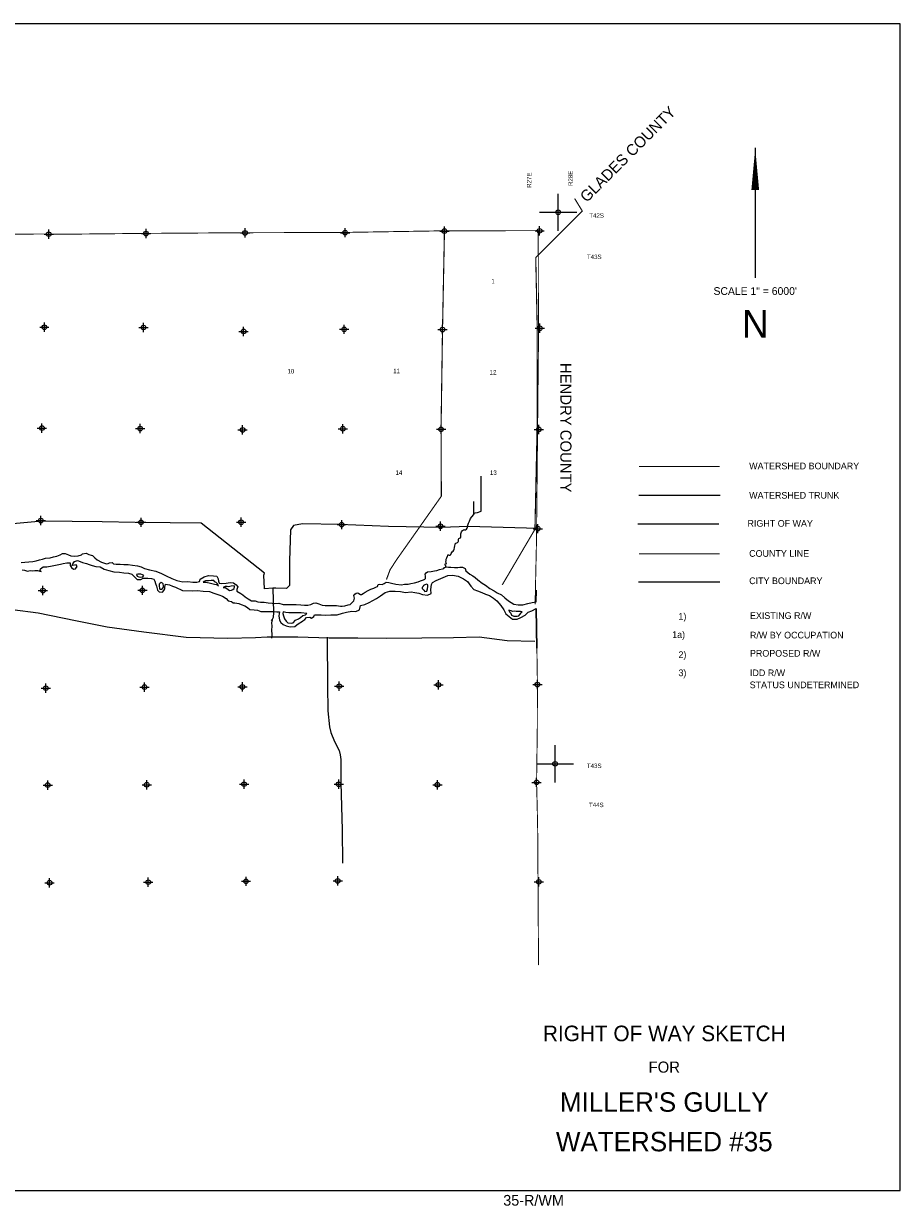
# Model space of a CAD drawing. Extents: x 238436 to 334436, y 833032 to 897001.
# Tile 3 of 3: x 287106 to 334436, y 833032 to 897001. Entities that reach past the tile are written whole.
import ezdxf
from ezdxf.enums import TextEntityAlignment as Align

# ---------------------------------------------------------------- set-up
doc = ezdxf.new("R2010")
doc.units = 0
doc.header["$LTSCALE"] = 800
doc.header["$PDMODE"] = 34
doc.header["$PDSIZE"] = 250
for name, pattern in [('DASHED', [0]), ('PHANTOM', [0]), ('STREAM', [0])]:
    doc.linetypes.add(name, pattern=pattern)
doc.layers.get('0').update_dxf_attribs({"linetype": 'CONTINUOUS'})
for name, color, linetype in [('BORDER', 1, 'CONTINUOUS'), ('CITY', 14, 'DASHED'), ('COUNTY', 15, 'PHANTOM'), ('MAJROADS', 9, 'CONTINUOUS'), ('ROW', 6, 'PHANTOM'), ('SEC', 2, 'CONTINUOUS'), ('TEXT', 7, 'CONTINUOUS'), ('TRUNKS', 5, 'STREAM'), ('WATER', 4, 'CONTINUOUS'), ('WSHEDS', 3, 'CONTINUOUS')]:
    doc.layers.add(name, color=color, linetype=linetype)

# ---------------------------------------------------------------- blocks, each defined once
blk = doc.blocks.new('TICK')
at = {"color": 0}
for points in [[(500, 0), (500, 1000)], [(0, 500), (1000, 500)]]:
    blk.add_lwpolyline(points, dxfattribs=at)
blk.add_point((500, 500), dxfattribs=at)
blk = doc.blocks.new('LEGENDRW')
at = {"layer": 'CITY', "color": 0}
blk.add_lwpolyline([(-5399, -6235), (-1010, -6235)], dxfattribs=at)
at = {"layer": 'COUNTY', "color": 0, "const_width": 60}
blk.add_lwpolyline([(-1009, -4714), (-5380, -4715)], dxfattribs=at)
at = {"layer": 'ROW', "color": 0}
blk.add_lwpolyline([(-5437, -3108), (-1058, -3108)], dxfattribs=at)
at = {"layer": 'TRUNKS', "color": 0}
blk.add_lwpolyline([(-5387, -1552), (-998, -1552)], dxfattribs=at)
at = {"layer": 'WSHEDS', "color": 0, "const_width": 60}
blk.add_lwpolyline([(-5380, -7), (-1009, -7)], dxfattribs=at)
at = {"layer": 'TEXT', "color": 0}
for s, p in [('WATERSHED BOUNDARY', (577, -154)), ('WATERSHED TRUNK', (577, -1738)), ('RIGHT OF WAY', (486, -3256)), ('COUNTY LINE', (576, -4879)), ('CITY BOUNDARY', (576, -6355)), ('1)', (-3241, -8276)), ('EXISTING R/W', (619, -8234)), ('1a)', (-3581, -9259)), ('R/W BY OCCUPATION', (619, -9288)), ('2)', (-3241, -10342)), ('PROPOSED R/W', (619, -10271)), ('3)', (-3241, -11325)), ('IDD R/W ', (619, -11325)), ('STATUS UNDETERMINED', (604, -11975))]:
    blk.add_text(s, height=360, dxfattribs=at).set_placement(p)
blk = doc.blocks.new('TEMPRW')
at = {"layer": 'TEXT', "color": 0}
for s, height, p in [('RIGHT OF WAY SKETCH', 840, (0, 1700)), ('FOR', 600, (0, 0))]:
    blk.add_text(s, height=height, dxfattribs=at).set_placement(p, align=Align.CENTER)

msp = doc.modelspace()

# ---------------------------------------------------------------- linework, layer by layer
at = {"layer": 'BORDER', "color": 0}
msp.add_lwpolyline([(238436, 834001), (334436, 834001), (334436, 897001), (238436, 897001)], close=True, dxfattribs=at)
at = {"layer": 'COUNTY', "color": 0}
msp.add_line((314814, 863285), (314781, 865425), dxfattribs=at)
at = {"layer": 'COUNTY', "color": 0, "const_width": 50}
for points in [[(314888, 885827), (309574, 885814), (304211, 885726), (298807, 885713), (293461, 885675), (288984, 885630), (288208, 885645), (282929, 885623), (278920, 885606), (277966, 885592), (277594, 885590), (272402, 885786), (266950, 885917), (261647, 885912), (256329, 886000), (251194, 886003), (245934, 886091), (240641, 886112), (240408, 886113)], [(314718, 865650), (314791, 868979), (314845, 874341), (314900, 879803), (314888, 885827)], [(314814, 863285), (314844, 861312), (314838, 859025), (314798, 856034), (314832, 854720), (314858, 853404), (314904, 846162)]]:
    msp.add_lwpolyline(points, dxfattribs=at)
at = {"layer": 'MAJROADS', "color": 0}
for points in [[(314876, 869748), (311098, 869852), (309673, 869804), (306808, 869842), (304161, 869954), (302159, 869994), (301680, 869898), (301503, 869664), (301465, 867989), (301457, 866908), (301463, 866656), (301295, 866507), (300725, 866511), (300557, 866521), (300105, 866491), (300077, 867220), (300103, 867337), (296687, 870036), (295020, 870048), (293127, 870062), (291350, 870093), (288100, 870142), (282935, 869678)], [(300557, 866521), (300598, 865213), (300571, 864937), (300485, 864753), (300485, 864753)], [(286499, 865373), (287889, 865184), (289897, 864781), (291620, 864439), (293588, 864170), (295882, 863865), (298128, 863811), (299620, 863857), (300249, 863884), (301909, 863887), (303602, 863846), (305152, 863833), (306703, 863827), (308606, 863835), (310308, 863862), (311700, 863892), (313207, 863702), (314698, 863664)], [(300485, 864753), (300528, 864803), (300493, 864644), (300500, 864468), (300482, 864251), (300505, 864024), (300487, 863823)], [(303494, 863882), (303508, 861259), (303532, 859893), (303618, 859038), (303691, 858719), (303765, 858551), (303905, 858198), (304144, 857752), (304193, 857517), (304233, 857265), (304223, 856000), (304297, 853478), (304318, 851666)]]:
    msp.add_lwpolyline(points, dxfattribs=at)
at = {"layer": 'SEC', "color": 0}
for p in [(309824, 885804), (314963, 885817), (288458, 885635), (293711, 885666), (299057, 885704), (304461, 885716), (288221, 880610), (293575, 880597), (298978, 880384), (304408, 880497), (309719, 880485), (314973, 880557), (288091, 875164), (293394, 875135), (298924, 875064), (304337, 875126), (309640, 875098), (314918, 875094), (288030, 870171), (293442, 870075), (298846, 870079), (304275, 869949), (309612, 869861), (314864, 869732), (288144, 866392), (293515, 866404), (288300, 861121), (293629, 861176), (298916, 861189), (304144, 861228), (309498, 861299), (314844, 861312), (288405, 855884), (293751, 855905), (299004, 855935), (304115, 855932), (309444, 855904), (314798, 856034), (288502, 850613), (293831, 850643), (299110, 850690), (304062, 850713), (314920, 850662)]:
    msp.add_point(p, dxfattribs=at)
at = {"layer": 'TEXT', "color": 0}
msp.add_line((326604, 890300), (326604, 883276), dxfattribs=at)
msp.add_lwpolyline([(326604, 890300, 0, 416, 0), (326604, 888025, 416, 416, 0)], format="xyseb", dxfattribs=at)
at = {"layer": 'TRUNKS', "color": 0}
msp.add_line((311412, 870510), (311412, 871196), dxfattribs=at)
for points in [[(311077, 869851), (311077, 869883), (311079, 869914), (311119, 870030), (311174, 870139), (311238, 870275), (311300, 870364), (311405, 870500), (311445, 870563), (311484, 870585), (311603, 870613), (311807, 870684), (311798, 872561)], [(309892, 867651), (309899, 867726), (309869, 867759), (309856, 867803), (309865, 867825), (309880, 867831), (309906, 867824), (309922, 867840), (309930, 867859), (309904, 867919), (309909, 868008), (309920, 868083), (309956, 868164), (309982, 868256), (309998, 868284), (310000, 868312), (310031, 868328), (310048, 868319), (310077, 868297), (310134, 868303), (310162, 868338), (310180, 868395), (310239, 868489), (310288, 868526), (310325, 868563), (310356, 868611), (310365, 868712), (310376, 868797), (310394, 868880), (310407, 868920), (310443, 868955), (310486, 868974), (310522, 868990), (310563, 869024), (310588, 869066), (310590, 869125), (310581, 869169), (310597, 869195), (310641, 869219), (310682, 869243), (310713, 869289), (310716, 869341), (310709, 869407), (310707, 869458), (310747, 869563), (310798, 869628), (310855, 869676), (310903, 869685), (310914, 869674), (310956, 869671), (311010, 869706), (311057, 869754), (311076, 869813), (311077, 869851)]]:
    msp.add_lwpolyline(points, dxfattribs=at)
at = {"layer": 'WATER', "color": 0}
for points in [[(286966, 867897), (287175, 867921), (287385, 867936), (287602, 867960), (287787, 868000), (287955, 868058), (288114, 868090), (288280, 868133), (288531, 868165), (288724, 868206), (288900, 868255), (289076, 868320), (289194, 868387), (289345, 868386), (289529, 868326), (289645, 868266), (289855, 868248), (290056, 868272), (290224, 868313), (290283, 868379), (290475, 868412), (290626, 868335), (290751, 868301), (290818, 868284), (290943, 868166), (291068, 868048), (291301, 867929), (291468, 867861), (291577, 867835), (291661, 867851), (291737, 867893), (291879, 867908), (291946, 867841), (292096, 867815), (292314, 867813), (292515, 867795), (292741, 867794), (292984, 867767), (293251, 867732), (293452, 867672), (293627, 867587), (293895, 867518), (294237, 867432), (294546, 867313), (294797, 867194), (295106, 867033), (295381, 866931), (295691, 866870), (295967, 866876), (296243, 866841), (296461, 866840), (296604, 866881), (296638, 866998), (296848, 867130), (297092, 867204), (297351, 867177), (297535, 867159), (297610, 867025), (297625, 866899), (297667, 866790), (297809, 866772), (298035, 866787), (298245, 866828), (298437, 866801), (298570, 866692), (298670, 866591), (298636, 866499), (298611, 866440), (298610, 866365), (298836, 866236), (298936, 866160), (299069, 866051), (299227, 865941), (299402, 865831), (299595, 865838), (299745, 865787), (299888, 865761), (300089, 865768), (300298, 865733), (300515, 865715), (300674, 865697), (300875, 865712), (301109, 865635), (301360, 865642), (301603, 865632), (301812, 865631), (302072, 865612), (302264, 865594), (302449, 865601), (302608, 865642), (302751, 865717), (302885, 865724), (303043, 865665), (303219, 865605), (303378, 865587), (303579, 865586), (303763, 865576), (303989, 865575), (304215, 865548), (304299, 865556), (304449, 865572), (304617, 865612), (304726, 865645), (304929, 865837), (304972, 865979), (304956, 866047), (304939, 866122), (304990, 866197), (305058, 866255), (305141, 866271), (305200, 866229), (305283, 866178), (305350, 866178), (305443, 866228), (305535, 866302), (305703, 866393), (305846, 866468), (306006, 866525), (306115, 866575), (306216, 866608), (306241, 866725), (306317, 866733), (306459, 866723), (306568, 866773), (306669, 866839), (306812, 866821), (306970, 866787), (307205, 866735), (307497, 866700), (307665, 866740), (307866, 866739), (308009, 866780), (308210, 866804), (308403, 866861), (308529, 866919), (308697, 866976), (308772, 867009), (308798, 867043), (308807, 867168), (308791, 867269), (308833, 867352), (308917, 867394), (309110, 867418), (309286, 867450), (309420, 867474), (309563, 867532), (309714, 867564), (309790, 867589), (309832, 867631), (309932, 867663), (310050, 867654), (310175, 867645), (310368, 867644), (310552, 867643), (310661, 867659), (310803, 867658), (310937, 867581), (310986, 867464), (311078, 867363), (311186, 867270), (311353, 867185), (311486, 867100), (311619, 866974), (311853, 866788), (312036, 866678), (312270, 866509), (312503, 866374), (312678, 866263), (312904, 866153), (313087, 865993), (313287, 865832), (313562, 865663), (313796, 865620), (314064, 865618), (314333, 865691), (314551, 865749), (314777, 865789), (314791, 866403)], [(287015, 867512), (287157, 867486), (287307, 867443), (287450, 867467), (287575, 867458), (287710, 867466), (287844, 867465), (288044, 867413), (287994, 867472), (288020, 867564), (288163, 867664), (288347, 867663), (288641, 867728), (288918, 867777), (289102, 867809), (289245, 867850), (289429, 867882), (289614, 867890), (289621, 867739), (289679, 867630), (289788, 867554), (289897, 867561), (289998, 867695), (289931, 867779), (289848, 867763), (289730, 867738), (289756, 867830), (289849, 867955), (290008, 868013), (290159, 867953), (290284, 867902), (290493, 867851), (290644, 867791), (290802, 867748), (291003, 867689), (291229, 867670), (291446, 867552), (291697, 867467), (291965, 867398), (292283, 867388), (292517, 867344), (292769, 867334), (292936, 867283), (293044, 867165), (293136, 867073), (293227, 866988), (293437, 866987), (293554, 867053), (293806, 867068), (294015, 867050), (294132, 866999), (294190, 866899), (294231, 866773), (294281, 866630), (294338, 866420), (294379, 866353), (294429, 866319), (294597, 866310), (294681, 866393), (294724, 866476), (294733, 866569), (294767, 866728), (294876, 866718), (294976, 866701), (295143, 866625), (295302, 866582), (295686, 866387), (296214, 866375), (296499, 866399), (296801, 866363), (297144, 866336), (297369, 866243), (297645, 866157), (297846, 866089), (298030, 865970), (298154, 865836), (298330, 865801), (298422, 865725), (298514, 865733), (298723, 865698), (298840, 865639), (299041, 865562), (299183, 865469), (299316, 865376), (299550, 865350), (299735, 865332), (299902, 865255), (300094, 865263), (300312, 865261), (300580, 865260), (300773, 865233), (300915, 865233), (300889, 865023), (300913, 864797), (300987, 864662), (301112, 864561), (301271, 864493), (301497, 864425), (301748, 864448), (301858, 864540), (301975, 864623), (302059, 864664), (302186, 864747), (302278, 864831), (302379, 864930), (302547, 864946), (302647, 864895), (302774, 864995), (302799, 865079), (302975, 865086), (303168, 865076), (303411, 865058), (303687, 865073), (304031, 865088), (304316, 865170), (304543, 865219), (304828, 865284), (305045, 865266), (305230, 865349), (305290, 865575), (305525, 865640), (305752, 865748), (306147, 865963), (306366, 866104), (306626, 866278), (306878, 866352), (307171, 866351), (307448, 866332), (307716, 866289), (308026, 866320), (308227, 866277), (308444, 866251), (308645, 866174), (308913, 866147), (309098, 866238), (309090, 866448), (309117, 866724), (309185, 866824), (309370, 866940), (309630, 867048), (310000, 867205), (310251, 867220), (310561, 867159), (310853, 867032), (311070, 866871), (311253, 866619), (311419, 866450), (311603, 866374), (311837, 866289), (312038, 866187), (312255, 866119), (312480, 865983), (312655, 865840), (312863, 865587), (313029, 865343), (313145, 865133), (313320, 864998), (313504, 864846), (313747, 864853), (313948, 864927), (314175, 865060), (314336, 865226), (314537, 865301), (314781, 865425), (314814, 863285)]]:
    msp.add_lwpolyline(points, dxfattribs=at)
for points in [[(293591, 867196), (293516, 867247), (293424, 867273), (293332, 867282), (293265, 867282), (293198, 867266), (293239, 867174), (293322, 867123), (293439, 867114), (293540, 867130)], [(294526, 866822), (294476, 866788), (294417, 866730), (294416, 866621), (294440, 866521), (294465, 866462), (294549, 866461), (294599, 866494), (294650, 866569), (294651, 866653), (294643, 866745), (294601, 866796)], [(296805, 866848), (296947, 866847), (297123, 866804), (297265, 866778), (297415, 866743), (297532, 866725), (297624, 866641), (297566, 866750), (297500, 866826), (297425, 866869), (297366, 866936), (297232, 866937), (297090, 866921), (296973, 866922), (296922, 866914), (296847, 866881)], [(297875, 866556), (297984, 866563), (298075, 866496), (298142, 866445), (298225, 866402), (298318, 866410), (298402, 866451), (298477, 866510), (298495, 866585), (298462, 866644), (298311, 866628), (298168, 866595), (298084, 866604), (297984, 866613)], [(308856, 866740), (308764, 866698), (308697, 866657), (308671, 866607), (308646, 866582), (308620, 866565), (308628, 866498), (308712, 866406), (308761, 866347), (308879, 866354), (308913, 866480), (308931, 866614), (308923, 866697)], [(302388, 865159), (302086, 865187), (301827, 865180), (301643, 865181), (301425, 865191), (301266, 865209), (301115, 865235), (301106, 865143), (301139, 865017), (301188, 864858), (301271, 864732), (301362, 864647), (301547, 864637), (301647, 864645), (301774, 864787), (301950, 864861), (302051, 864927), (302186, 865035), (302329, 865084)], [(313294, 865327), (313344, 865243), (313402, 865167), (313451, 865058), (313568, 864999), (313744, 865006), (313836, 865030), (313895, 865105), (313963, 865189), (314014, 865239), (313938, 865256), (313821, 865257), (313695, 865257), (313603, 865275), (313503, 865259), (313428, 865301), (313361, 865318)]]:
    msp.add_lwpolyline(points, close=True, dxfattribs=at)
at = {"layer": 'WSHEDS', "color": 0, "const_width": 60}
for points in [[(312945, 866698), (314710, 869698), (314824, 875079), (314833, 880539), (314753, 884377), (317268, 886881), (316852, 887563)], [(306692, 866986), (306886, 867508), (307218, 868024), (309656, 871485)]]:
    msp.add_lwpolyline(points, dxfattribs=at)
at = {"layer": 'WSHEDS', "color": 0, "linetype": 'DASHED', "const_width": 60}
msp.add_lwpolyline([(309656, 871485), (309640, 875098), (309719, 880485), (309824, 885804)], dxfattribs=at)

# ---------------------------------------------------------------- block references
at = {"color": 0, "xscale": 2, "yscale": 2, "zscale": 2}
for p in [(314963, 885817), (314798, 856034)]:
    msp.add_blockref('TICK', p, dxfattribs=at)
at = {"layer": 'TEXT', "color": 0}
for name, p in [('LEGENDRW', (325700, 873093)), ('TEMPRW', (321693, 840357))]:
    msp.add_blockref(name, p, dxfattribs=at)

# ---------------------------------------------------------------- texts
for s, height, rotation, p in [('GLADES COUNTY', 600, 45, (317508, 887315)), ('R27E', 240, 90, (314515, 888136)), ('R28E', 240, 90, (316747, 888237)), ('HENDRY COUNTY', 600, 270, (316080, 878683))]:
    msp.add_text(s, height=height, rotation=rotation, dxfattribs=at).set_placement(p)
for s, p in [('T42S', (317643, 886524)), ('T43S', (317517, 884291)), ('T43S', (317515, 856809)), ('T44S', (317627, 854695))]:
    msp.add_text(s, height=240, dxfattribs=at).set_placement(p)
for s, height, p in [('1', 240, (312450, 882976)), ('SCALE 1" = 6000\'', 419.58, (326602, 882354)), ('N', 1498, (326611, 880040)), ('10', 240, (301531, 878113)), ('11', 240, (307244, 878128)), ('12', 240, (312450, 878054)), ('14', 240, (307363, 872639)), ('13', 240, (312465, 872639)), ("MILLER'S GULLY", 1050, (321693, 838246)), ('WATERSHED #35', 1050, (321693, 836110)), ('35-R/WM', 580, (314636, 833174))]:
    msp.add_text(s, height=height, dxfattribs=at).set_placement(p, align=Align.CENTER)

doc.saveas('drawing.dxf')
